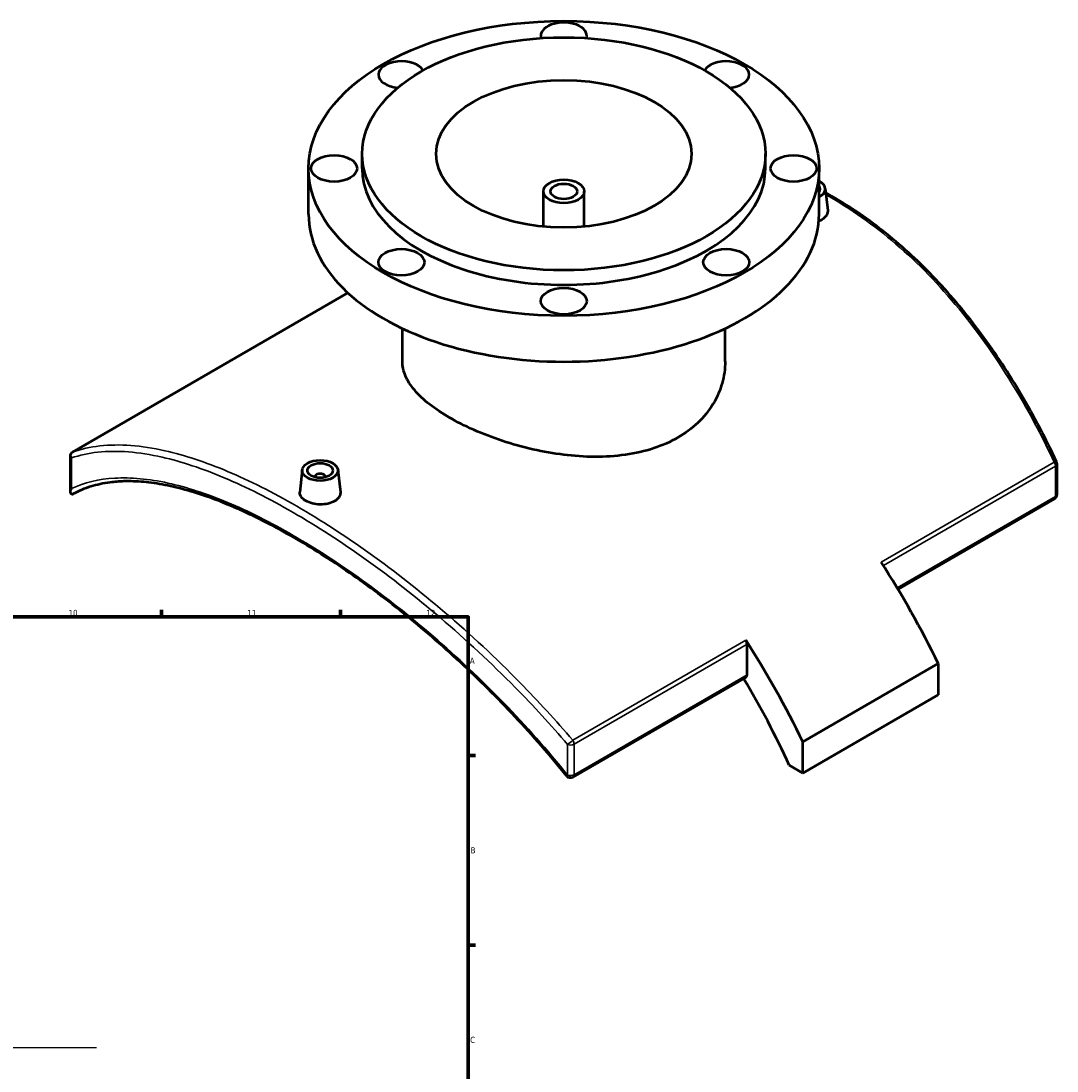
# Model space of a CAD drawing. Header units: millimetres. Extents: x -519 to 1053, y -190 to 828.
# Tile 9 of 9: x 646 to 1052, y 396 to 807. Entities that reach past the tile are written whole.
import ezdxf

# ---------------------------------------------------------------- set-up
doc = ezdxf.new("R2010")
doc.units = ezdxf.units.MM
for name, color, linetype, lineweight in [('Border (ANSI)', 7, 'Continuous', 70), ('Sketch Geometry (ANSI)', 7, 'Continuous', 25), ('Visible (ANSI)', 7, 'Continuous', 50), ('Visible Narrow (ANSI)', 7, 'Continuous', 35)]:
    doc.layers.add(name, color=color, linetype=linetype, lineweight=lineweight)
doc.styles.add('Note Text (ANSI)', font='tahoma.ttf')

# ---------------------------------------------------------------- blocks, each defined once
blk = doc.blocks.new('Borders Default Border')
at = {"layer": 'Border (ANSI)'}
for p, q in [((700.83, 574), (700.83, 576.8)), ((770.92, 574), (770.92, 576.8)), ((821, 519.75), (823.8, 519.75)), ((821, 445.5), (823.8, 445.5))]:
    blk.add_line(p, q, dxfattribs=at)
at = {"layer": 'Border (ANSI)', "flags": 128}
blk.add_lwpolyline([(20, 20), (20, 574), (821, 574), (821, 20), (20, 20)], dxfattribs=at)
at = {"layer": 'Border (ANSI)', "color": 5, "true_color": 0x0000ff, "char_height": 2.4, "attachment_point": 7, "style": 'Note Text (ANSI)'}
for s, insert in [('10', (664.35, 574.35)), ('11', (734.43, 574.4)), ('12', (804.52, 574.4)), ('A', (821.58, 555.68)), ('B', (821.87, 481.43)), ('C', (821.71, 407.13))]:
    blk.add_mtext(s, dxfattribs=dict(at, insert=insert))

msp = doc.modelspace()

# ---------------------------------------------------------------- linework, layer by layer
at = {"layer": 'Sketch Geometry (ANSI)'}
msp.add_line((255.6, 405.44), (675.39, 405.44), dxfattribs=at)
at = {"layer": 'Visible (ANSI)'}
for p, q in [((779.42, 749.69), (779.42, 755.4)), ((937.42, 749.69), (937.42, 755.4)), ((758.42, 731.72), (758.42, 749.69)), ((958.42, 731.72), (958.42, 749.69)), ((850.42, 726.91), (850.42, 740.7)), ((866.42, 726.91), (866.42, 740.7)), ((960.86, 741.85), (961.8, 733.18)), ((665.88, 638.55), (773.87, 700.9)), ((795.22, 674), (795.22, 686.98)), ((921.62, 674), (921.62, 686.98)), ((665.19, 622.94), (665.19, 637.33)), ((1051.65, 621.96), (1051.65, 633.92)), ((755.97, 631.63), (755.04, 622.94)), ((769.95, 631.63), (770.88, 622.95)), ((760.96, 628.93), (760.96, 628.73)), ((764.96, 628.93), (764.96, 628.73)), ((1050.65, 620.23), (989.38, 584.85)), ((930.23, 551.38), (930.23, 563.34)), ((1005.11, 555.74), (952.07, 525.12)), ((1005.11, 555.74), (1005.11, 543.49)), ((929.81, 550.46), (862.01, 511.31)), ((1005.11, 543.49), (952.07, 512.87)), ((952.07, 512.87), (952.07, 525.12)), ((946.76, 515.94), (952.07, 512.87))]:
    msp.add_line(p, q, dxfattribs=at)
for centre, start, end in [((1049.65, 633.92), 0, 25.1246), ((1049.65, 621.96), 300, 0), ((861.01, 513.05), 218.6669, 300)]:
    msp.add_arc(centre, 2, start, end, dxfattribs=at)
for centre, major_axis in [((858.42, 749.69), (100, 0)), ((858.42, 755.4), (79, 0)), ((858.42, 755.4), (50, 0)), ((768.42, 749.69), (9, 0)), ((948.42, 749.69), (-9, 0)), ((858.42, 740.7), (8, 0)), ((858.42, 740.7), (5.2, 0)), ((794.78, 712.94), (9, 0)), ((922.06, 712.94), (9, 0)), ((858.42, 697.72), (9, 0)), ((762.96, 631.38), (-7, 0)), ((762.96, 631.38), (5, 0))]:
    msp.add_ellipse(centre, major_axis=major_axis, ratio=0.57735, dxfattribs=at)
for centre, major_axis, start_param, end_param in [((858.42, 801.65), (-9, 0), 2.963027, 6.461751), ((794.78, 786.43), (-9, 0), 3.465557, 7.698294), ((922.06, 786.43), (-9, 0), 1.726484, 5.959221), ((858.42, 749.69), (-79, 0), 0, 3.141593), ((953.88, 741.6), (7, 0), 5.418205, 7.148166), ((953.88, 741.6), (5, 0), 5.851154, 6.715217), ((858.42, 731.72), (-100, 0), 0, 3.141593), ((762.96, 628.93), (-2, 0), 2.963882, 6.460896), ((884.94, 517.6), (107.5, -186.2), 1.444626, 1.657228), ((928.81, 564.16), (1, -1.73), 0.785398, 1.657228), ((831.9, 486.98), (-107.5, 186.2), 4.586219, 4.79882), ((928.81, 552.19), (1, -1.73), 0, 0.785398), ((831.9, 486.98), (100, -173.21), 1.408362, 1.600914)]:
    msp.add_ellipse(centre, major_axis=major_axis, ratio=0.57735, start_param=start_param, end_param=end_param, dxfattribs=at)
for points, knots in [([(1051.46, 634.77), (1049.35, 639.27), (1047.15, 643.71), (1042.58, 652.42), (1040.21, 656.7), (1035.28, 665.08), (1032.74, 669.19), (1027.47, 677.19), (1024.76, 681.09), (1019.16, 688.66), (1016.28, 692.34), (1010.36, 699.44), (1007.32, 702.86), (1001.1, 709.45), (997.91, 712.6), (991.4, 718.62), (988.08, 721.49), (981.31, 726.91), (977.87, 729.47), (970.88, 734.25), (967.33, 736.48), (962.85, 739.06), (961.96, 739.56), (961.06, 740.05)], [4.690476, 4.690476, 4.690476, 4.690476, 6.192739, 6.192739, 7.695002, 7.695002, 9.197264, 9.197264, 10.699527, 10.699527, 12.20179, 12.20179, 13.704053, 13.704053, 15.206316, 15.206316, 16.708579, 16.708579, 18.210842, 18.210842, 19.713105, 19.713105, 20.086481, 20.086481, 20.086481, 20.086481]), ([(961.8, 733.18), (961.81, 733.08), (961.81, 732.98), (961.81, 732.3), (961.62, 731.67), (960.81, 730.52), (960.2, 729.99), (959.49, 729.59)], [6.5264859, 6.5264859, 6.5264859, 6.5264859, 6.575354, 6.575354, 6.8742938, 6.8742938, 7.1732337, 7.1732337, 7.1732337, 7.1732337]), ([(903.11, 644.28), (900.28, 642.65), (897.1, 641.22), (890.17, 638.93), (886.43, 638.07), (878.65, 636.96), (874.59, 636.71), (866.45, 636.74), (862.37, 637.03), (854.47, 638), (850.38, 638.71), (842.24, 640.56), (838.19, 641.7), (830.41, 644.28), (826.67, 645.72), (819.74, 648.78), (816.55, 650.4), (810.91, 653.66), (808.26, 655.41), (803.62, 659.03), (801.61, 660.9), (798.39, 664.68), (797.18, 666.58), (795.59, 670.35), (795.22, 672.21), (795.22, 674)], [0, 0, 0, 0, 1.198168, 1.198168, 2.396335, 2.396335, 3.594503, 3.594503, 4.792671, 4.792671, 5.99051, 5.99051, 7.18835, 7.18835, 8.38619, 8.38619, 9.58403, 9.58403, 10.78187, 10.78187, 11.97971, 11.97971, 13.177549, 13.177549, 14.375389, 14.375389, 14.375389, 14.375389]), ([(921.62, 674), (921.62, 671.24), (921.24, 668.37), (919.65, 662.72), (918.44, 659.94), (915.23, 654.7), (913.22, 652.24), (908.57, 647.85), (905.93, 645.91), (903.11, 644.28)], [33.543449, 33.543449, 33.543449, 33.543449, 34.741617, 34.741617, 35.939784, 35.939784, 37.137952, 37.137952, 38.33612, 38.33612, 38.33612, 38.33612]), ([(665.51, 636.29), (665.51, 636.29), (665.51, 636.29), (665.39, 636.48), (665.31, 636.67), (665.2, 637.05), (665.18, 637.24), (665.21, 637.65), (665.27, 637.86), (665.47, 638.22), (665.61, 638.37), (665.78, 638.48)], [-0.2884675, -0.2884675, -0.2884675, -0.2884675, -0.2877692, -0.2877692, -0.219095, -0.219095, -0.1515537, -0.1515537, -0.0726383, -0.0726383, 0, 0, 0, 0]), ([(859.45, 511.8), (856.27, 515.77), (853, 519.69), (846.31, 527.4), (842.89, 531.19), (835.93, 538.62), (832.39, 542.27), (825.21, 549.4), (821.57, 552.88), (814.23, 559.67), (810.52, 562.97), (803.07, 569.39), (799.32, 572.5), (791.82, 578.51), (788.06, 581.41), (780.56, 586.99), (776.81, 589.66), (769.37, 594.77), (765.67, 597.2), (758.34, 601.8), (754.72, 603.97), (747.57, 608.03), (744.04, 609.92), (737.1, 613.43), (733.69, 615.05), (726.99, 617.98), (723.7, 619.31), (717.28, 621.66), (714.14, 622.68), (708.04, 624.41), (705.08, 625.13), (699.33, 626.24), (696.54, 626.64), (691.17, 627.12), (688.58, 627.21), (684.21, 627.08), (682.39, 626.94), (677.98, 626.36), (675.46, 625.81), (670.68, 624.33), (668.41, 623.39), (666.26, 622.25)], [4.418431, 4.418431, 4.418431, 4.418431, 5.956982, 5.956982, 7.495532, 7.495532, 9.034083, 9.034083, 10.572634, 10.572634, 12.111184, 12.111184, 13.649735, 13.649735, 15.188285, 15.188285, 16.726836, 16.726836, 18.265386, 18.265386, 19.800876, 19.800876, 21.332956, 21.332956, 22.865788, 22.865788, 24.403533, 24.403533, 25.942084, 25.942084, 27.480634, 27.480634, 29.019185, 29.019185, 30.557735, 30.557735, 31.715662, 31.715662, 33.452552, 33.452552, 35.189443, 35.189443, 35.189443, 35.189443]), ([(665.78, 622.12), (665.68, 622.12), (665.6, 622.14), (665.41, 622.23), (665.33, 622.33), (665.2, 622.63), (665.17, 622.9), (665.25, 623.56), (665.35, 623.93), (665.51, 624.32), (665.51, 624.32), (665.51, 624.32)], [-0.5863653, -0.5863653, -0.5863653, -0.5863653, -0.5251729, -0.5251729, -0.4114344, -0.4114344, -0.2087667, -0.2087667, 0, 0, 0.0015562, 0.0015562, 0.0015562, 0.0015562]), ([(665.78, 622.12), (665.78, 622.12), (665.79, 622.12), (665.87, 622.12), (665.96, 622.14), (666.11, 622.19), (666.18, 622.21), (666.26, 622.25)], [0.37044553, 0.37044553, 0.37044553, 0.37044553, 0.3728075, 0.3728075, 0.4153877, 0.4153877, 0.44907565, 0.44907565, 0.44907565, 0.44907565]), ([(768.57, 619.36), (767.87, 618.95), (766.98, 618.61), (765.02, 618.16), (763.96, 618.07), (761.97, 618.1), (760.9, 618.23), (758.95, 618.72), (758.06, 619.08), (756.65, 619.89), (756.04, 620.4), (755.23, 621.51), (755.03, 622.1), (755.03, 622.75), (755.03, 622.85), (755.04, 622.94)], [0, 0, 0, 0, 0.29894, 0.29894, 0.59788, 0.59788, 0.896709, 0.896709, 1.195539, 1.195539, 1.494369, 1.494369, 1.793198, 1.793198, 1.841577, 1.841577, 1.841577, 1.841577]), ([(770.88, 622.95), (770.89, 622.85), (770.89, 622.76), (770.89, 622.07), (770.7, 621.44), (769.89, 620.29), (769.28, 619.77), (768.57, 619.36)], [4.135408, 4.135408, 4.135408, 4.135408, 4.1842761, 4.1842761, 4.4832159, 4.4832159, 4.7821558, 4.7821558, 4.7821558, 4.7821558])]:
    msp.add_open_spline(points, degree=3, knots=knots, dxfattribs=at)
for points in [[(959.49, 729.59), (959.14, 729.38), (958.74, 729.2), (958.31, 729.03)], [(665.88, 638.55), (665.85, 638.53), (665.81, 638.51), (665.78, 638.48)]]:
    msp.add_open_spline(points, degree=3, dxfattribs=at)
at = {"layer": 'Visible Narrow (ANSI)'}
for p, q in [((665.51, 624.32), (665.51, 636.29)), ((1050.56, 634.65), (982.75, 595.5)), ((983.61, 594.17), (1051.06, 633.11)), ((1051.06, 633.11), (1051.06, 621.14)), ((1051.06, 621.14), (989.08, 585.36)), ((929.72, 564.89), (861.92, 525.74)), ((862.42, 524.2), (930.23, 563.34)), ((930.23, 551.38), (862.42, 512.23)), ((859.92, 524.04), (859.92, 512.08)), ((862.42, 512.23), (862.42, 524.2))]:
    msp.add_line(p, q, dxfattribs=at)
for centre, major_axis, ratio, start_param, end_param in [((1049.65, 633.92), (1.81, 0.85), 0.163598, 0, 0.96942), ((1049.65, 633.92), (1, -1.73), 0.57735, 0.785398, 1.657228), ((1049.65, 633.92), (2, 0), 0.57735, 5.497787, 6.283185), ((1049.65, 621.96), (1, -1.73), 0.57735, 0, 0.785398), ((1049.65, 621.96), (2, 0), 0.57735, 5.497787, 6.283185), ((861.01, 525.01), (-1.52, -1.3), 0.024515, 0.756403, 2.191115), ((861.01, 525.01), (2, 0), 0.57735, 4.139432, 5.497787), ((861.01, 525.01), (-1, 1.73), 0.57735, 3.926991, 4.79882), ((861.01, 513.05), (-1.56, -1.25), 0.05833, 0, 0.757729), ((861.01, 513.05), (-2, 0), 0.57735, 0.99784, 2.356194), ((861.01, 513.05), (1, -1.73), 0.57735, 0, 0.785398)]:
    msp.add_ellipse(centre, major_axis=major_axis, ratio=ratio, start_param=start_param, end_param=end_param, dxfattribs=at)
for points, knots in [([(961.13, 739.36), (961.78, 738.99), (962.43, 738.63), (963.07, 738.26), (972.45, 732.84), (981.54, 726.26), (998.83, 711.03), (1007.04, 702.38), (1022.62, 683.09), (1029.96, 672.39), (1041.64, 652.56), (1046.28, 643.74), (1050.56, 634.65)], [-19.938376, -19.938376, -19.938376, -19.938376, -19.667393, -19.667393, -19.667393, -15.727019, -15.727019, -11.78665, -11.78665, -7.717705, -7.717705, -4.690476, -4.690476, -4.690476, -4.690476]), ([(861.92, 525.74), (855.31, 533.49), (848.42, 541.01), (831.78, 557.98), (821.88, 567.2), (802.14, 584.08), (792.3, 591.79), (772.8, 605.75), (763.14, 612), (753.77, 617.41), (744.39, 622.83), (735.3, 627.4), (718, 634.68), (709.8, 637.39), (692.82, 641.22), (684.32, 641.86), (672.87, 640.56), (669.27, 639.75), (665.88, 638.55)], [-30.994679, -30.994679, -30.994679, -30.994679, -27.966807, -27.966807, -23.898204, -23.898204, -19.957956, -19.957956, -16.017702, -16.017702, -16.017702, -12.077449, -12.077449, -8.137201, -8.137201, -3.352542, -3.352542, -0.947028, -0.947028, -0.947028, -0.947028]), ([(665.51, 636.29), (668.75, 637.39), (672.19, 638.13), (683.4, 639.36), (691.83, 638.69), (708.68, 634.86), (716.83, 632.15), (734.01, 624.89), (743.04, 620.34), (752.35, 614.96), (761.67, 609.59), (771.27, 603.38), (790.66, 589.52), (800.44, 581.88), (820.08, 565.13), (829.93, 555.99), (846.49, 539.18), (853.35, 531.72), (859.92, 524.04)], [1.04075, 1.04075, 1.04075, 1.04075, 3.352542, 3.352542, 8.137201, 8.137201, 12.077449, 12.077449, 16.017702, 16.017702, 16.017702, 19.957956, 19.957956, 23.898204, 23.898204, 27.966807, 27.966807, 30.994679, 30.994679, 30.994679, 30.994679]), ([(859.92, 512.08), (852.06, 521.89), (843.66, 531.35), (825.98, 549.58), (816.68, 558.32), (798.08, 574.35), (788.8, 581.68), (770.37, 594.93), (761.23, 600.86), (752.35, 605.98), (743.47, 611.11), (734.86, 615.43), (718.43, 622.3), (710.63, 624.84), (695.82, 628.1), (688.85, 628.75), (676.24, 628.01), (670.59, 626.66), (665.51, 624.32)], [4.418431, 4.418431, 4.418431, 4.418431, 8.191075, 8.191075, 12.057949, 12.057949, 15.813117, 15.813117, 19.56829, 19.56829, 19.56829, 23.323463, 23.323463, 27.078631, 27.078631, 30.945505, 30.945505, 34.718149, 34.718149, 34.718149, 34.718149])]:
    msp.add_open_spline(points, degree=3, knots=knots, dxfattribs=at)

# ---------------------------------------------------------------- block references
msp.add_blockref('Borders Default Border', (0, 0))

doc.saveas('drawing.dxf')
